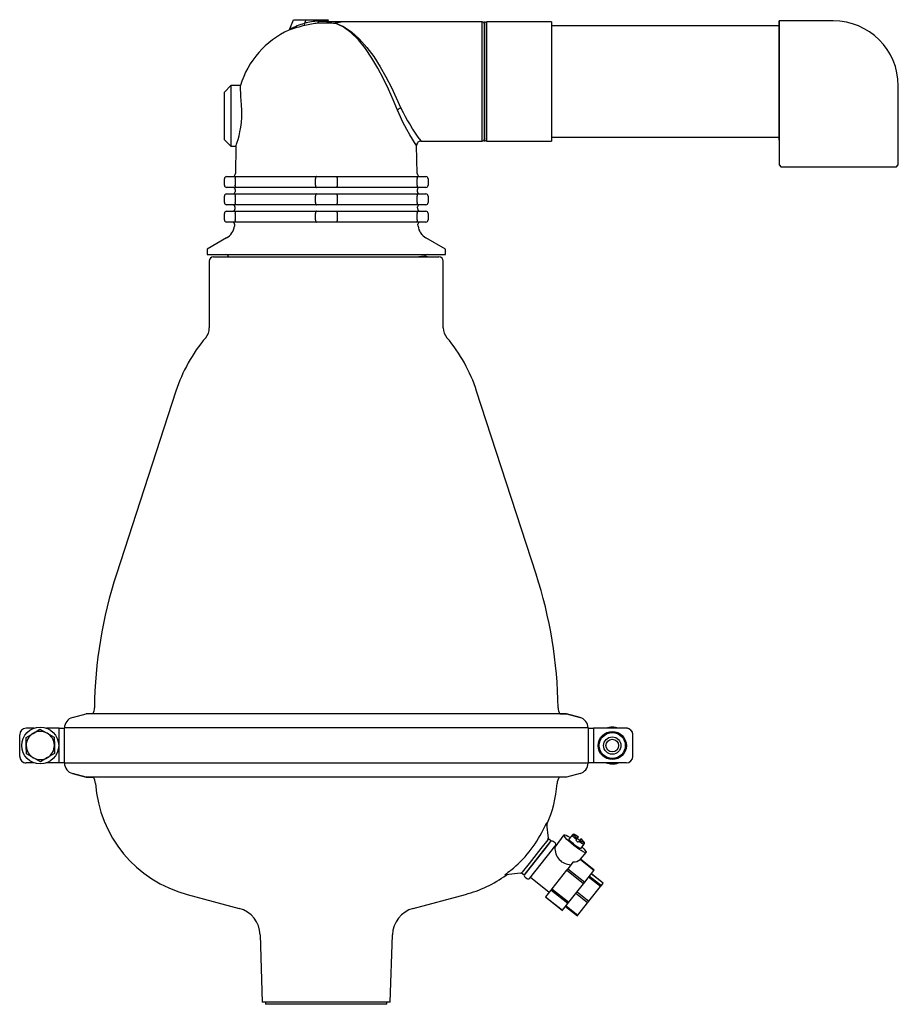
# Model space of a CAD drawing. Extents: x -142 to 264, y 0 to 454.
import ezdxf

# ---------------------------------------------------------------- set-up
doc = ezdxf.new("R2010")
doc.units = 0
doc.header["$MEASUREMENT"] = 0
doc.layers.get('0').update_dxf_attribs({"linetype": 'CONTINUOUS'})

msp = doc.modelspace()

# ---------------------------------------------------------------- linework, layer by layer
at = {"color": 7, "linetype": 'CONTINUOUS'}
for p, q in [((-16.75, 450.07), (-15.08, 454.3)), ((-15.08, 454.3), (-9.43, 454.3)), ((-9.43, 454.3), (-10.11, 452.6)), ((-9.43, 454.3), (-3.59, 454.3)), ((-3.62, 453.68), (-3.59, 454.3)), ((-3.59, 454.3), (1.08, 454.3)), ((0.69, 453.62), (1.08, 454.3)), ((-9.87, 451.64), (-10.11, 452.6)), ((1.71, 452.67), (-3.83, 452.67)), ((-3.62, 453.68), (-3.62, 453.62)), ((-3.62, 453.62), (0.69, 453.62)), ((0.69, 453.62), (0.17, 452.73)), ((7.14, 453.32), (0.51, 453.32)), ((4.09, 452.67), (4.05, 452.67)), ((4.84, 452.42), (4.05, 452.67)), ((4.29, 452.68), (4.09, 452.67)), ((72, 453.3), (7.29, 453.3)), ((72, 398.3), (72, 453.3)), ((73, 398.3), (73, 453.3)), ((73, 398.78), (73, 452.82)), ((73, 452.3), (73, 399.3)), ((104, 453.3), (74, 453.3)), ((74, 453.3), (74, 398.3)), ((209, 451.45), (104, 451.45)), ((234, 453.78), (209, 453.78)), ((209, 453.78), (209, 398.78)), ((209, 398.78), (209, 453.78)), ((-44, 423.9), (-47, 420.9)), ((-39.62, 423.9), (-44, 423.9)), ((-44, 423.9), (-44, 395.9)), ((264, 387.28), (264, 423.78)), ((-47, 398.9), (-47, 420.9)), ((104, 400.15), (209, 400.15)), ((-47, 398.9), (-44, 395.9)), ((-44, 395.9), (-41.67, 395.9)), ((-41.68, 395.93), (-41.9, 383.37)), ((41.9, 383.37), (41.68, 396.32)), ((43.64, 398.3), (72, 398.3)), ((74, 398.3), (104, 398.3)), ((209, 398.78), (209, 387.28)), ((209, 387.28), (210, 386.28)), ((263, 386.28), (210, 386.28)), ((263, 386.28), (264, 387.28)), ((-46, 381.9), (-41.5, 381.9)), ((-41.5, 381.9), (-4.5, 381.9)), ((-4.5, 381.9), (4.5, 381.9)), ((4.5, 381.9), (41.5, 381.9)), ((41.5, 381.9), (46, 381.9)), ((-47, 377.9), (-47, 380.9)), ((-42, 380.9), (-42, 377.9)), ((-5, 377.9), (-5, 380.9)), ((5, 380.9), (5, 377.9)), ((42, 377.9), (42, 380.9)), ((47, 380.9), (47, 377.9)), ((-47, 369.9), (-47, 372.9)), ((-41.5, 376.9), (-46, 376.9)), ((-46, 373.9), (-41.5, 373.9)), ((-42.03, 375.88), (-42.05, 374.88)), ((-42, 372.9), (-42, 369.9)), ((-4.5, 376.9), (-41.5, 376.9)), ((-41.5, 373.9), (-4.5, 373.9)), ((-5, 369.9), (-5, 372.9)), ((4.5, 376.9), (-4.5, 376.9)), ((-4.5, 373.9), (4.5, 373.9)), ((41.5, 376.9), (4.5, 376.9)), ((4.5, 373.9), (41.5, 373.9)), ((5, 372.9), (5, 369.9)), ((46, 376.9), (41.5, 376.9)), ((41.5, 373.9), (46, 373.9)), ((42, 369.9), (42, 372.9)), ((42.05, 374.88), (42.03, 375.88)), ((47, 372.9), (47, 369.9)), ((-41.5, 368.9), (-46, 368.9)), ((-4.5, 368.9), (-41.5, 368.9)), ((4.5, 368.9), (-4.5, 368.9)), ((41.5, 368.9), (4.5, 368.9)), ((46, 368.9), (41.5, 368.9)), ((-47, 361.9), (-47, 364.9)), ((-46, 365.9), (-41.5, 365.9)), ((-42.17, 367.88), (-42.19, 366.88)), ((-42, 364.9), (-42, 361.9)), ((-41.5, 365.9), (-4.5, 365.9)), ((-5, 361.9), (-5, 364.9)), ((-4.5, 365.9), (4.5, 365.9)), ((4.5, 365.9), (41.5, 365.9)), ((5, 364.9), (5, 361.9)), ((41.5, 365.9), (46, 365.9)), ((42, 361.9), (42, 364.9)), ((42.19, 366.88), (42.17, 367.88)), ((47, 364.9), (47, 361.9)), ((-41.5, 360.9), (-46, 360.9)), ((-42.31, 359.88), (-42.33, 359.05)), ((-4.5, 360.9), (-41.5, 360.9)), ((4.5, 360.9), (-4.5, 360.9)), ((41.5, 360.9), (4.5, 360.9)), ((46, 360.9), (41.5, 360.9)), ((42.33, 359.05), (42.31, 359.88)), ((-46.01, 353.59), (-55, 348.4)), ((55, 348.4), (46.01, 353.59)), ((-55, 348.4), (-55, 345.9)), ((-55, 345.9), (0, 345.9)), ((0, 345.9), (55, 345.9)), ((55, 345.9), (55, 348.4)), ((-54, 342.9), (-54, 312.1)), ((-52, 344.9), (52, 344.9)), ((46.74, 344.87), (45.28, 345.27)), ((54, 312.1), (54, 342.9)), ((-69.4, 282.9), (-96.82, 198.5)), ((96.82, 198.5), (69.4, 282.9)), ((-117.1, 132.33), (-110.86, 134.02)), ((110.86, 134.02), (-110.86, 134.02)), ((107.71, 134.02), (110.86, 134.02)), ((110.86, 134.02), (117.1, 132.33)), ((117.1, 132.33), (110.86, 134.02)), ((-134.87, 127.4), (-138.5, 127.4)), ((-123.3, 127.4), (-129.13, 127.4)), ((-123.3, 111.4), (-123.3, 127.4)), ((-123.3, 127.4), (-120.83, 127.4)), ((120.83, 127.5), (-120.83, 127.5)), ((-120.83, 111.31), (-120.83, 127.5)), ((-120.83, 127.5), (-120.83, 127.4)), ((120.83, 127.5), (120.83, 111.31)), ((120.83, 127.4), (123.3, 127.4)), ((120.83, 127.4), (123.3, 127.4)), ((123.3, 127.4), (123.3, 111.4)), ((138.5, 127.4), (123.3, 127.4)), ((138.5, 127.4), (123.3, 127.4)), ((123.3, 127.4), (123.3, 127.4)), ((-141.5, 114.4), (-141.5, 124.4)), ((-141.5, 119.4), (-141.5, 124.4)), ((-138.57, 123.03), (-135.35, 124.97)), ((-138.5, 119.28), (-138.57, 123.03)), ((-135.35, 124.97), (-132.14, 126.9)), ((-132.14, 126.9), (-128.85, 125.09)), ((-128.85, 125.09), (-125.57, 123.27)), ((-125.57, 123.27), (-125.5, 119.52)), ((141.5, 114.4), (141.5, 124.4)), ((-138.43, 115.53), (-138.5, 119.28)), ((-125.5, 119.52), (-125.43, 115.77)), ((141.5, 114.4), (141.5, 119.4)), ((-135.15, 113.71), (-138.43, 115.53)), ((-131.86, 111.9), (-135.15, 113.71)), ((-128.65, 113.83), (-131.86, 111.9)), ((-125.43, 115.77), (-128.65, 113.83)), ((-134.87, 111.4), (-138.5, 111.4)), ((-134.86, 111.4), (-138.5, 111.4)), ((-123.3, 111.4), (-129.14, 111.4)), ((-123.3, 111.4), (-129.13, 111.4)), ((-120.83, 111.4), (-123.3, 111.4)), ((-120.77, 111.4), (-123.3, 111.4)), ((-123.3, 111.4), (-123.3, 111.4)), ((120.83, 111.31), (-120.83, 111.31)), ((123.3, 111.4), (120.83, 111.4)), ((120.83, 111.31), (120.83, 111.4)), ((138.5, 111.4), (123.3, 111.4)), ((-110.85, 104.82), (-117.1, 106.47)), ((-117.1, 106.47), (-110.85, 104.82)), ((110.85, 104.82), (-110.85, 104.82)), ((-110.85, 104.82), (-107.49, 104.82)), ((117.1, 106.47), (110.85, 104.82)), ((101.68, 83.16), (102.44, 76.68)), ((101.76, 82.44), (101.68, 83.16)), ((109.7, 78.14), (105.52, 72.5)), ((109.7, 78.14), (105.52, 72.5)), ((113.59, 78.22), (112.06, 76.28)), ((115.78, 76.56), (116.33, 77.25)), ((103.69, 75.36), (91.29, 59.67)), ((102.08, 73.33), (91.63, 60.1)), ((102.08, 73.33), (91.63, 60.1)), ((102.23, 75.94), (99.01, 71.87)), ((102.97, 74.46), (102.08, 73.33)), ((102.97, 74.46), (102.08, 73.33)), ((102.51, 76.29), (102.23, 75.94)), ((103.69, 75.36), (102.51, 76.29)), ((104.44, 71.47), (105.7, 73.08)), ((104.44, 71.47), (105.7, 73.08)), ((105.57, 74.52), (104.78, 75.14)), ((105.57, 74.52), (104.78, 75.14)), ((105.59, 72.59), (105.42, 72.72)), ((105.59, 72.59), (105.42, 72.72)), ((115.12, 75.72), (115.43, 76.11)), ((115.43, 76.11), (115.78, 76.56)), ((116.6, 75.18), (116.3, 74.79)), ((116.96, 75.63), (116.6, 75.18)), ((117.5, 76.32), (116.96, 75.63)), ((117.55, 71.94), (119.08, 73.88)), ((99.01, 71.87), (93.61, 65.03)), ((93.99, 58.24), (104.44, 71.47)), ((93.99, 58.24), (104.44, 71.47)), ((117.27, 66.95), (119.9, 70.08)), ((117.27, 66.95), (119.9, 70.08)), ((93.61, 65.03), (90.35, 60.9)), ((113.93, 65.74), (111.42, 62.56)), ((113.93, 65.74), (111.42, 62.56)), ((123.52, 61.75), (117.12, 66.8)), ((123.52, 61.75), (117.12, 66.8)), ((123.65, 61.92), (117.28, 66.96)), ((123.65, 61.92), (117.28, 66.96)), ((89.68, 60.52), (82.9, 59.73)), ((82.9, 59.73), (83.49, 59.79)), ((90.35, 60.9), (90.12, 60.6)), ((90.12, 60.6), (91.29, 59.67)), ((110.84, 61.83), (104.12, 53.32)), ((110.84, 61.83), (104.12, 53.32)), ((111.42, 62.56), (110.84, 61.83)), ((111.42, 62.56), (110.84, 61.83)), ((118.69, 55.64), (110.84, 61.83)), ((118.69, 55.64), (110.84, 61.83)), ((111.42, 62.56), (119.27, 56.37)), ((111.42, 62.56), (119.27, 56.37)), ((119.27, 56.37), (123.52, 61.75)), ((119.27, 56.37), (123.52, 61.75)), ((121.46, 59.14), (126.95, 54.8)), ((121.46, 59.14), (126.95, 54.8)), ((127.82, 55.9), (122.32, 60.24)), ((127.82, 55.9), (122.32, 60.24)), ((127.82, 55.91), (122.33, 60.25)), ((127.82, 55.91), (122.33, 60.25)), ((123.52, 61.75), (123.65, 61.92)), ((123.52, 61.75), (123.65, 61.92)), ((91.77, 58.66), (92.55, 58.04)), ((91.77, 58.66), (92.55, 58.04)), ((94.27, 58.59), (102.9, 51.78)), ((94.27, 58.59), (102.9, 51.78)), ((111.97, 47.13), (118.69, 55.64)), ((111.97, 47.13), (118.69, 55.64)), ((118.69, 55.64), (119.27, 56.37)), ((118.69, 55.64), (119.27, 56.37)), ((126.56, 54.31), (121.07, 58.65)), ((126.56, 54.31), (121.07, 58.65)), ((126.56, 54.31), (126.95, 54.8)), ((126.56, 54.31), (126.95, 54.8)), ((126.95, 54.8), (127.82, 55.9)), ((126.95, 54.8), (127.82, 55.9)), ((127.82, 55.9), (127.82, 55.91)), ((127.82, 55.9), (127.82, 55.91)), ((-64.21, 50.7), (-40.14, 44.25)), ((40.14, 44.25), (64.21, 50.7)), ((103.64, 52.71), (101.17, 49.59)), ((103.64, 52.71), (101.17, 49.59)), ((104.12, 53.32), (103.64, 52.71)), ((104.12, 53.32), (103.64, 52.71)), ((111.49, 46.51), (103.64, 52.71)), ((111.49, 46.51), (103.64, 52.71)), ((104.12, 53.32), (111.97, 47.13)), ((104.12, 53.32), (111.97, 47.13)), ((120.62, 46.78), (115.12, 51.12)), ((120.62, 46.78), (115.12, 51.12)), ((115.73, 51.89), (121.23, 47.56)), ((115.73, 51.89), (121.23, 47.56)), ((121.23, 47.56), (126.56, 54.31)), ((121.23, 47.56), (126.56, 54.31)), ((101.17, 49.59), (101.13, 49.53)), ((101.17, 49.59), (101.13, 49.53)), ((101.13, 49.53), (108.97, 43.34)), ((101.13, 49.53), (108.97, 43.34)), ((101.17, 49.59), (109.02, 43.39)), ((101.17, 49.59), (109.02, 43.39)), ((109.02, 43.39), (111.49, 46.51)), ((109.02, 43.39), (111.49, 46.51)), ((110.65, 45.46), (116.15, 41.12)), ((110.65, 45.46), (116.15, 41.12)), ((111.49, 46.51), (111.97, 47.13)), ((111.49, 46.51), (111.97, 47.13)), ((116.15, 41.12), (120.62, 46.78)), ((116.15, 41.12), (120.62, 46.78)), ((120.62, 46.78), (121.23, 47.56)), ((120.62, 46.78), (121.23, 47.56)), ((122.1, 49.29), (122.1, 49.29)), ((108.97, 43.34), (109.02, 43.39)), ((108.97, 43.34), (109.02, 43.39)), ((110.42, 45.17), (115.92, 40.83)), ((110.42, 45.17), (115.92, 40.83)), ((115.92, 40.83), (116.15, 41.12)), ((115.92, 40.83), (116.15, 41.12)), ((-30.51, 32.1), (-29.53, 1)), ((29.53, 1), (30.51, 32.1)), ((29.53, 1), (-29.53, 1)), ((-28, 1), (-28, 0)), ((28, 0), (-28, 0)), ((28, 0), (28, 1))]:
    msp.add_line(p, q, dxfattribs=at)
at = {"linetype": 'CONTINUOUS'}
msp.add_line((104, 453.3), (104, 398.3), dxfattribs=at)
at = {"color": 7, "linetype": 'CONTINUOUS', "flags": 128}
for points in [[(4.17, 452.74), (4.09, 452.72), (4.04, 452.7), (4.03, 452.69)], [(4.03, 452.69), (4.03, 452.69), (4.03, 452.68), (4.05, 452.67), (4.05, 452.67)], [(4.03, 452.69), (4.04, 452.69), (4.05, 452.69), (4.05, 452.68), (4.06, 452.68), (4.07, 452.68), (4.08, 452.67), (4.09, 452.67), (4.09, 452.67)], [(32.84, 412.62), (30.91, 417.27), (28.7, 422.24), (26.38, 427.06), (23.84, 431.87), (21.05, 436.6), (18.06, 441.01), (14.81, 445.02), (11.4, 448.4), (7.82, 451), (4.09, 452.67)], [(7.14, 453.32), (7.15, 453.32), (7.02, 453.29), (6.75, 453.22), (6.34, 453.13), (5.8, 453.02), (5.15, 452.9), (4.17, 452.74)], [(4.17, 452.74), (4.19, 452.73), (4.2, 452.72), (4.22, 452.71), (4.23, 452.7), (4.25, 452.7), (4.26, 452.69), (4.28, 452.69), (4.29, 452.68)], [(7.29, 453.28), (7.34, 453.3), (6.79, 453.16), (5.51, 452.89), (4.29, 452.68)], [(4.29, 452.68), (7.96, 451.17), (11.67, 448.73), (15.23, 445.53), (18.77, 441.48), (21.87, 437.27), (24.9, 432.5), (27.52, 427.9), (30.04, 423.04), (32.31, 418.29), (34.43, 413.55)], [(-39.05, 412.62), (-39.16, 414.86), (-39.27, 417.02), (-39.37, 418.92), (-39.46, 420.61), (-39.52, 421.95), (-39.58, 422.99), (-39.61, 423.63), (-39.62, 423.9), (-39.62, 423.88)], [(34.43, 413.55), (34.2, 413.47), (33.96, 413.37), (33.74, 413.26), (33.53, 413.15), (33.33, 413.02), (33.14, 412.89), (32.98, 412.76), (32.84, 412.62)], [(-41.67, 395.93), (-41.68, 395.91), (-41.58, 396.2), (-41.37, 396.82), (-41.06, 397.78), (-40.68, 399.05), (-40.26, 400.64), (-39.83, 402.53), (-39.45, 404.69), (-39.17, 406.94), (-39.02, 409.36), (-39.05, 412.62)], [(41.64, 396.32), (41.66, 396.29), (41.36, 396.75), (40.74, 397.7), (39.83, 399.14), (38.6, 401.14), (37.17, 403.61), (35.38, 406.96), (33.57, 410.84), (32.84, 412.62)], [(-42, 380.9), (-41.99, 381.1), (-41.96, 381.28), (-41.92, 381.46), (-41.85, 381.61), (-41.78, 381.73), (-41.69, 381.82), (-41.6, 381.88), (-41.5, 381.9)], [(-4.5, 381.9), (-4.6, 381.88), (-4.69, 381.82), (-4.78, 381.73), (-4.85, 381.61), (-4.92, 381.46), (-4.96, 381.28), (-4.99, 381.1), (-5, 380.9)], [(4.5, 381.9), (4.6, 381.88), (4.69, 381.82), (4.78, 381.73), (4.85, 381.61), (4.92, 381.46), (4.96, 381.28), (4.99, 381.1), (5, 380.9)], [(41.5, 381.9), (41.6, 381.88), (41.69, 381.82), (41.78, 381.73), (41.85, 381.61), (41.92, 381.46), (41.96, 381.28), (41.99, 381.1), (42, 380.9)], [(-41.5, 376.9), (-41.6, 376.92), (-41.69, 376.98), (-41.78, 377.07), (-41.85, 377.19), (-41.92, 377.34), (-41.96, 377.52), (-41.99, 377.7), (-42, 377.9)], [(-5, 377.9), (-4.99, 377.7), (-4.96, 377.52), (-4.92, 377.34), (-4.85, 377.19), (-4.78, 377.07), (-4.69, 376.98), (-4.6, 376.92), (-4.5, 376.9)], [(5, 377.9), (4.99, 377.7), (4.96, 377.52), (4.92, 377.34), (4.85, 377.19), (4.78, 377.07), (4.69, 376.98), (4.6, 376.92), (4.5, 376.9)], [(42, 377.9), (41.99, 377.7), (41.96, 377.52), (41.92, 377.34), (41.85, 377.19), (41.78, 377.07), (41.69, 376.98), (41.6, 376.92), (41.5, 376.9)], [(-42, 372.9), (-41.99, 373.1), (-41.96, 373.28), (-41.92, 373.46), (-41.85, 373.61), (-41.78, 373.73), (-41.69, 373.82), (-41.6, 373.88), (-41.5, 373.9)], [(-4.5, 373.9), (-4.6, 373.88), (-4.69, 373.82), (-4.78, 373.73), (-4.85, 373.61), (-4.92, 373.46), (-4.96, 373.28), (-4.99, 373.1), (-5, 372.9)], [(4.5, 373.9), (4.6, 373.88), (4.69, 373.82), (4.78, 373.73), (4.85, 373.61), (4.92, 373.46), (4.96, 373.28), (4.99, 373.1), (5, 372.9)], [(41.5, 373.9), (41.6, 373.88), (41.69, 373.82), (41.78, 373.73), (41.85, 373.61), (41.92, 373.46), (41.96, 373.28), (41.99, 373.1), (42, 372.9)], [(-41.5, 368.9), (-41.6, 368.92), (-41.69, 368.98), (-41.78, 369.07), (-41.85, 369.19), (-41.92, 369.34), (-41.96, 369.52), (-41.99, 369.7), (-42, 369.9)], [(-5, 369.9), (-4.99, 369.7), (-4.96, 369.52), (-4.92, 369.34), (-4.85, 369.19), (-4.78, 369.07), (-4.69, 368.98), (-4.6, 368.92), (-4.5, 368.9)], [(5, 369.9), (4.99, 369.7), (4.96, 369.52), (4.92, 369.34), (4.85, 369.19), (4.78, 369.07), (4.69, 368.98), (4.6, 368.92), (4.5, 368.9)], [(42, 369.9), (41.99, 369.7), (41.96, 369.52), (41.92, 369.34), (41.85, 369.19), (41.78, 369.07), (41.69, 368.98), (41.6, 368.92), (41.5, 368.9)], [(-42, 364.9), (-41.99, 365.1), (-41.96, 365.28), (-41.92, 365.46), (-41.85, 365.61), (-41.78, 365.73), (-41.69, 365.82), (-41.6, 365.88), (-41.5, 365.9)], [(-4.5, 365.9), (-4.6, 365.88), (-4.69, 365.82), (-4.78, 365.73), (-4.85, 365.61), (-4.92, 365.46), (-4.96, 365.28), (-4.99, 365.1), (-5, 364.9)], [(4.5, 365.9), (4.6, 365.88), (4.69, 365.82), (4.78, 365.73), (4.85, 365.61), (4.92, 365.46), (4.96, 365.28), (4.99, 365.1), (5, 364.9)], [(41.5, 365.9), (41.6, 365.88), (41.69, 365.82), (41.78, 365.73), (41.85, 365.61), (41.92, 365.46), (41.96, 365.28), (41.99, 365.1), (42, 364.9)], [(-41.5, 360.9), (-41.6, 360.92), (-41.69, 360.98), (-41.78, 361.07), (-41.85, 361.19), (-41.92, 361.34), (-41.96, 361.52), (-41.99, 361.7), (-42, 361.9)], [(-5, 361.9), (-4.99, 361.7), (-4.96, 361.52), (-4.92, 361.34), (-4.85, 361.19), (-4.78, 361.07), (-4.69, 360.98), (-4.6, 360.92), (-4.5, 360.9)], [(5, 361.9), (4.99, 361.7), (4.96, 361.52), (4.92, 361.34), (4.85, 361.19), (4.78, 361.07), (4.69, 360.98), (4.6, 360.92), (4.5, 360.9)], [(42, 361.9), (41.99, 361.7), (41.96, 361.52), (41.92, 361.34), (41.85, 361.19), (41.78, 361.07), (41.69, 360.98), (41.6, 360.92), (41.5, 360.9)], [(100.14, 80.57), (101.01, 82.33), (101.29, 82.9), (101.54, 83.38), (101.67, 83.59), (101.74, 83.68), (101.75, 83.67)], [(101.75, 83.67), (101.73, 83.61), (101.71, 83.55), (101.69, 83.48), (101.68, 83.42), (101.67, 83.36), (101.67, 83.29), (101.67, 83.23), (101.68, 83.16)], [(101.75, 83.67), (101.82, 83.14), (101.84, 82.96)], [(101.84, 82.96), (101.81, 82.89), (101.79, 82.82), (101.77, 82.74), (101.76, 82.67), (101.76, 82.59), (101.76, 82.52), (101.76, 82.44)], [(114.19, 73.34), (113.03, 74.29), (111.97, 75.23), (111.06, 76.11), (110.35, 76.88), (109.88, 77.51), (109.68, 77.95), (109.75, 78.18), (110.09, 78.19), (110.69, 77.99), (111.51, 77.57), (112.51, 76.97), (112.57, 76.93)], [(114.19, 73.34), (113.03, 74.29), (111.97, 75.23), (111.06, 76.11), (110.35, 76.88), (109.88, 77.51), (109.68, 77.95), (109.75, 78.18), (110.09, 78.19), (110.69, 77.99), (111.51, 77.57), (112.51, 76.97), (112.57, 76.93)], [(115.43, 76.11), (114.61, 76.84), (113.99, 77.48), (113.64, 77.96), (113.59, 78.22)], [(116.33, 77.25), (116.14, 77.39), (115.84, 77.6), (115.39, 77.89), (115.01, 78.11), (114.67, 78.28), (114.39, 78.39), (114.1, 78.44), (113.81, 78.39), (113.6, 78.23)], [(115.78, 76.56), (115.13, 77.15), (114.61, 77.69), (114.32, 78.09), (114.29, 78.3), (114.5, 78.32), (114.95, 78.13), (115.6, 77.75), (116.33, 77.25)], [(117.55, 71.94), (117.51, 71.92), (117.19, 71.96), (116.6, 72.23), (115.82, 72.71), (114.93, 73.34), (114.03, 74.06), (113.21, 74.78), (112.56, 75.43), (112.16, 75.93), (112.04, 76.24), (112.06, 76.28)], [(117.55, 71.94), (117.51, 71.92), (117.19, 71.96), (116.6, 72.23), (115.82, 72.71), (114.93, 73.34), (114.03, 74.06), (113.21, 74.78), (112.56, 75.43), (112.16, 75.93), (112.04, 76.24), (112.06, 76.28)], [(118.07, 72.59), (118.12, 72.54), (118.93, 71.71), (119.53, 71.01), (119.87, 70.47), (119.93, 70.14), (119.72, 70.01), (119.25, 70.11), (118.53, 70.42), (117.62, 70.93), (116.55, 71.61), (115.39, 72.43), (114.19, 73.34)], [(118.07, 72.59), (118.12, 72.54), (118.93, 71.71), (119.53, 71.01), (119.87, 70.47), (119.93, 70.14), (119.72, 70.01), (119.25, 70.11), (118.53, 70.42), (117.62, 70.93), (116.55, 71.61), (115.39, 72.43), (114.19, 73.34)], [(115.12, 75.72), (115.26, 75.6), (115.41, 75.48), (115.55, 75.37), (115.7, 75.25), (115.85, 75.13), (116, 75.02), (116.15, 74.9), (116.3, 74.79)], [(116.94, 75.61), (116.8, 75.72), (116.65, 75.84), (116.51, 75.96), (116.36, 76.08), (116.21, 76.2), (116.06, 76.31), (115.91, 76.42), (115.76, 76.54)], [(119.08, 73.88), (118.82, 73.87), (118.27, 74.1), (117.5, 74.56), (116.6, 75.18)], [(117.5, 76.32), (118.16, 75.73), (118.68, 75.19), (118.97, 74.79), (119, 74.58), (118.79, 74.56), (118.33, 74.75), (117.68, 75.13), (116.96, 75.63)], [(119.07, 73.87), (119.08, 73.87), (119.19, 74.12), (119.18, 74.45), (119.06, 74.71), (118.85, 75.01), (118.56, 75.34), (118.22, 75.68), (117.89, 75.99), (117.51, 76.32)], [(82.44, 59.54), (82.49, 59.58), (82.55, 59.61), (82.6, 59.64), (82.66, 59.66), (82.72, 59.69), (82.78, 59.7), (82.84, 59.72), (82.9, 59.73)], [(83.02, 59.61), (82.83, 59.59), (82.44, 59.54)], [(83.49, 59.79), (83.43, 59.79), (83.36, 59.77), (83.3, 59.75), (83.24, 59.73), (83.18, 59.71), (83.12, 59.68), (83.07, 59.65), (83.02, 59.61)]]:
    msp.add_lwpolyline(points, dxfattribs=at)
at = {"color": 7, "linetype": 'CONTINUOUS'}
for centre, radius in [((-132, 119.4), 8.5), ((132, 119.4), 6.5), ((132, 119.4), 6), ((132, 119.4), 4), ((132, 119.4), 2.92)]:
    msp.add_circle(centre, radius, dxfattribs=at)
for centre, radius, start, end in [((14.45, 352.47), 102.11, 103.7776, 108.0935), ((-17.68, 450.44), 1, 294.6414, 338.459), ((19.89, 363.85), 93.68, 108.672, 113.0201), ((0, 411.9), 41.94, 94.9559, 103.9436), ((0, 411.9), 40.95, 95.3696, 103.9436), ((-5, 453.42), 1.39, 327.1366, 8.2271), ((0, 411.9), 40.8, 83.1846, 87.5977), ((72, 452.3), 1, 0, 90), ((73, 452.3), 1, 0, 90), ((234, 423.78), 30, 0, 90), ((0, 411.9), 41.4, 114.6438, 163.1829), ((116.28, 452.76), 90.76, 205.5998, 216.8315), ((43.66, 396.34), 1.96, 90.3099, 180.4509), ((72, 399.3), 1, 270, 0), ((73, 399.3), 1, 270, 0), ((-46, 380.9), 1, 90, 180), ((-43.4, 383.4), 1.5, 270, 359), ((43.4, 383.4), 1.5, 181, 270), ((46, 380.9), 1, 0, 90), ((-46, 377.9), 1, 180, 270), ((46, 377.9), 1, 270, 0), ((-46, 372.9), 1, 90, 180), ((-43.05, 374.9), 1, 270, 359), ((-43.03, 375.9), 1, 359, 90), ((43.03, 375.9), 1, 90, 181), ((43.05, 374.9), 1, 181, 270), ((46, 372.9), 1, 0, 90), ((-46, 369.9), 1, 180, 270), ((-43.17, 367.9), 1, 359, 90), ((43.17, 367.9), 1, 90, 181), ((46, 369.9), 1, 270, 0), ((-46, 364.9), 1, 90, 180), ((-43.19, 366.9), 1, 270, 359), ((43.19, 366.9), 1, 181, 270), ((46, 364.9), 1, 0, 90), ((-46, 361.9), 1, 180, 270), ((-49.76, 360.09), 7.5, 300, 352.048), ((-43.31, 359.9), 1, 359, 90), ((43.31, 359.9), 1, 90, 181), ((49.76, 360.09), 7.5, 187.952, 240), ((46, 361.9), 1, 270, 0), ((-46.5, 344.4), 1.5, 18.3892, 90), ((46.5, 344.4), 1.5, 90, 144.7471), ((-52, 342.9), 2, 90, 180), ((37.58, 417.56), 72.71, 268.0336, 276.0772), ((52, 342.9), 2, 0, 90), ((-61, 312.1), 7, 319.74, 0), ((61, 312.1), 7, 180, 220.26), ((0.05, 260.4), 73, 139.74, 162.0476), ((-0.05, 260.4), 73, 17.9524, 40.26), ((100, 134.38), 207, 161.956, 179.3261), ((-100, 134.38), 207, 0.6739, 18.044), ((-112.99, 136.89), 6, 331.4337, 359.3261), ((112.99, 136.89), 6, 180.6739, 208.5178), ((-115.82, 127.5), 5, 104.8312, 179.974), ((115.82, 127.5), 5, 0.0243, 75.1705), ((-138.5, 124.4), 3, 90, 180), ((132, 119.4), 8.5, 70.2511, 109.7513), ((138.5, 124.4), 3, 0, 90), ((138.5, 124.4), 3, 0, 90.0012), ((-138.5, 124.4), 3, 177.9069, 180), ((-132, 119.4), 6.5, 121.0364, 181.0364), ((-132, 119.4), 6.5, 61.0364, 121.0364), ((-132, 119.4), 6.5, 1.0364, 61.0364), ((-132, 119.4), 6.5, 181.0364, 241.0364), ((-132, 119.4), 6.5, 301.0364, 1.0364), ((-138.5, 114.4), 3, 180, 270), ((-138.5, 114.4), 3, 180, 270.0012), ((-132, 119.4), 6.5, 241.0364, 301.0364), ((138.5, 114.4), 3, 270, 0), ((-115.82, 111.31), 5, 180.026, 255.2187), ((115.82, 111.31), 5, 284.7859, 359.9694), ((132, 119.4), 8.5, 250.2514, 288.5806), ((132, 119.4), 8.5, 288.5806, 289.7509), ((-112.47, 101.47), 6, 3.9377, 33.8799), ((112.47, 101.47), 6, 146.0689, 176.0623), ((-49.62, 105.8), 57, 183.9377, 255.1649), ((49.62, 105.8), 57, 336.3785, 356.0623), ((49.16, 105.89), 56.92, 309.3015, 333.5849), ((101.45, 76.56), 1, 321.7, 6.7), ((104.16, 74.35), 1, 51.7, 141.7), ((104.16, 74.35), 1, 51.7, 141.7), ((104.95, 73.73), 1, 321.7, 51.7), ((104.95, 73.73), 1, 321.7, 51.7), ((112.93, 71.84), 7.41, 175.5162, 269.7293), ((112.93, 71.84), 7.41, 175.5162, 269.7293), ((114.34, 69.84), 4.12, 264.2245, 312.4778), ((114.34, 69.84), 4.12, 264.2245, 312.4778), ((114.19, 69.87), 4.25, 313.6617, 316.2955), ((114.19, 69.87), 4.25, 313.6617, 316.2955), ((49.62, 105.8), 57, 284.8351, 305.8719), ((96.33, 45.66), 19.64, 124.4601, 134.996), ((89.56, 61.52), 1, 276.7, 321.7), ((92.39, 59.44), 1, 141.7, 231.7), ((92.39, 59.44), 1, 141.7, 231.7), ((93.17, 58.82), 1, 231.7, 321.7), ((93.17, 58.82), 1, 231.7, 321.7), ((-43.51, 31.69), 13, 1.8, 75), ((43.51, 31.69), 13, 105, 178.2)]:
    msp.add_arc(centre, radius, start, end, dxfattribs=at)

doc.saveas('drawing.dxf')
